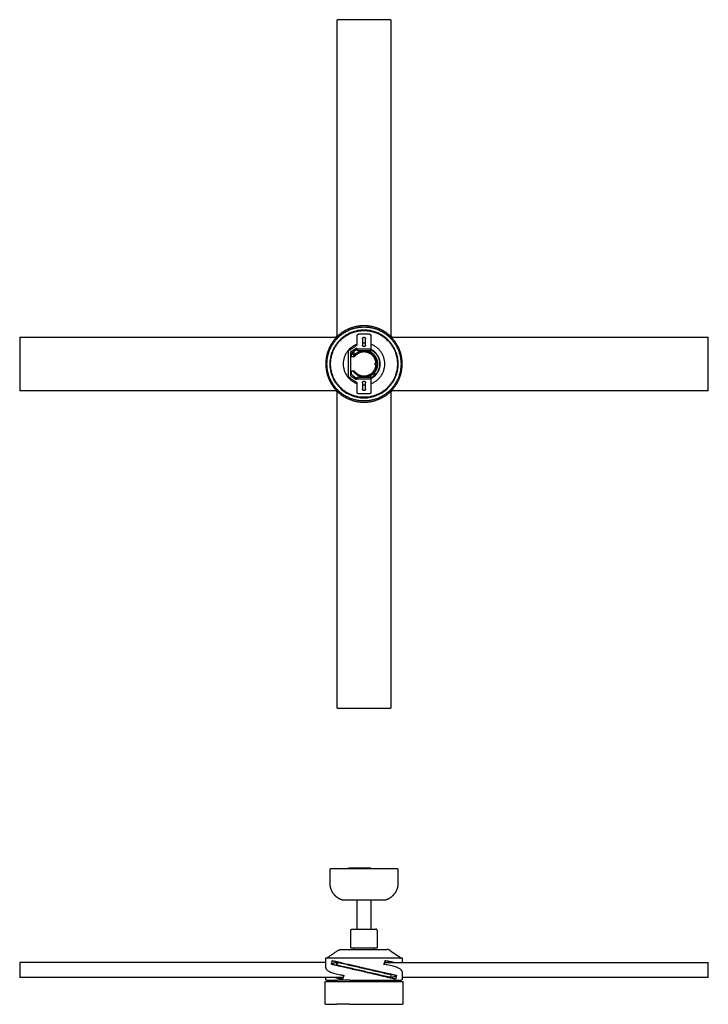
# Model space of a CAD drawing. Header units: millimetres. Extents: x -4133 to -1186, y -3794 to -1906.
# Tile 1 of 2: x -4133 to -2813, y -3794 to -1906. Entities that reach past the tile are written whole.
import ezdxf

# ---------------------------------------------------------------- set-up
doc = ezdxf.new("R2010")
doc.units = ezdxf.units.MM
doc.layers.add('Make2D$Visible$Curvas', color=7, linetype='Continuous')

msp = doc.modelspace()

# ---------------------------------------------------------------- linework, layer by layer
at = {"layer": 'Make2D$Visible$Curvas', "color": 7, "lineweight": -3, "true_color": 0xffffff}
for points, degree in [([(-3524.4, -2514.4), (-3524.4, -1906.4)], 1), ([(-3423.3, -1906.4), (-3523.7, -1906.4)], 1), ([(-3421.3, -1906.4), (-3422.1, -1906.4)], 1), ([(-3421.3, -1906.4), (-3421.3, -2514.4)], 1), ([(-3472.8, -2501.4), (-3481.4, -2501.3), (-3498.3, -2504.8), (-3512.8, -2514.4), (-3518.8, -2520.4)], 3), ([(-3482.8, -2508.9), (-3462.8, -2508.9)], 1), ([(-3426.9, -2520.4), (-3432.9, -2514.4), (-3447.3, -2504.8), (-3464.3, -2501.3), (-3472.8, -2501.4)], 3), ([(-3427.6, -2521.2), (-3433.5, -2515.2), (-3447.7, -2505.8), (-3464.4, -2502.3), (-3472.8, -2502.4)], 3), ([(-3431.7, -2505.8), (-3431.7, -2505.8)], 1), ([(-4132.8, -2514.9), (-3524.9, -2514.9)], 1), ([(-4132.8, -2514.9), (-4132.8, -2515.7)], 1), ([(-4132.8, -2516.9), (-4132.8, -2617.2)], 1), ([(-3512.4, -2514.9), (-3512.4, -2514.9)], 1), ([(-3485.8, -2529.9), (-3485.8, -2511.9)], 1), ([(-3475.8, -2518.3), (-3475.8, -2530.3)], 1), ([(-3469.8, -2530.3), (-3469.8, -2518.3)], 1), ([(-3459.8, -2511.9), (-3459.8, -2537.9)], 1), ([(-3420.9, -2514.8), (-2812.8, -2514.8)], 1), ([(-2812.8, -2615.9), (-2812.8, -2515.6)], 1), ([(-3502.8, -2589.4), (-3502.8, -2543.4)], 1), ([(-3501.6, -2540.9), (-3485.8, -2529.9)], 1), ([(-3488.8, -2536.9), (-3498.8, -2543.9)], 1), ([(-3498.8, -2543.9), (-3498.8, -2588.9)], 1), ([(-3496.8, -2552.9), (-3496.8, -2546.8)], 1), ([(-3485.8, -2536.9), (-3488.8, -2536.9)], 1), ([(-3486.1, -2538.4), (-3485.8, -2538.4)], 1), ([(-3485.8, -2537.9), (-3485.8, -2536.9)], 1), ([(-3485.8, -2537.9), (-3485.8, -2541)], 1), ([(-3459.8, -2537.9), (-3485.8, -2537.9)], 1), ([(-3459.8, -2541), (-3485.8, -2541)], 1), ([(-3459, -2539.8), (-3460.8, -2543.3)], 1), ([(-3459.8, -2541), (-3459.8, -2537.9)], 1), ([(-3459, -2539.8), (-3459.8, -2538.3)], 1), ([(-3459.8, -2538.4), (-3459.8, -2538.3)], 1), ([(-3459.8, -2538.4), (-3459.8, -2541)], 1), ([(-3459.8, -2538.4), (-3459, -2539.8)], 1), ([(-3459.8, -2538.9), (-3459.8, -2538.4)], 1), ([(-3414.9, -2536.9), (-3414.9, -2536.9), (-3414.9, -2536.9), (-3414.9, -2536.9)], 3), ([(-3407.6, -2533.2), (-3407.6, -2533.2), (-3407.6, -2533.2), (-3407.6, -2533.2)], 3), ([(-3493.9, -2552.9), (-3496.8, -2552.9)], 1), ([(-3451.3, -2567.9), (-3451.3, -2564.9)], 1), ([(-3447.9, -2564.9), (-3449.3, -2564.9)], 1), ([(-3446.8, -2566.4), (-3446.9, -2564.9)], 1), ([(-3446.9, -2567.9), (-3446.8, -2566.4)], 1), ([(-3496.8, -2586), (-3496.8, -2579.9)], 1), ([(-3496.8, -2579.9), (-3493.9, -2579.9)], 1), ([(-3449.3, -2567.9), (-3447.9, -2567.9)], 1), ([(-3538.1, -2599.6), (-3534.7, -2606.4), (-3530.2, -2612.6), (-3524.8, -2618)], 3), ([(-3530.8, -2595.9), (-3527.7, -2602), (-3523.6, -2607.6), (-3518.8, -2612.4)], 3), ([(-3485.8, -2602.9), (-3501.6, -2591.9)], 1), ([(-3498.8, -2588.9), (-3488.8, -2595.9)], 1), ([(-3488.8, -2595.9), (-3485.8, -2595.9)], 1), ([(-3485.8, -2594.4), (-3486.1, -2594.4)], 1), ([(-3485.8, -2591.9), (-3485.8, -2594.9)], 1), ([(-3485.8, -2591.9), (-3459.8, -2591.9)], 1), ([(-3485.8, -2595.9), (-3485.8, -2594.9)], 1), ([(-3485.8, -2594.9), (-3459.8, -2594.9)], 1), ([(-3485.8, -2620.9), (-3485.8, -2602.9)], 1), ([(-3475.8, -2602.5), (-3475.8, -2614.5)], 1), ([(-3469.8, -2614.5), (-3469.8, -2602.5)], 1), ([(-3460.8, -2589.5), (-3459, -2593)], 1), ([(-3459.8, -2594.4), (-3459.8, -2591.9)], 1), ([(-3459.8, -2594.9), (-3459.8, -2591.9)], 1), ([(-3459, -2593), (-3459.8, -2594.4)], 1), ([(-3459, -2593), (-3459.8, -2594.6)], 1), ([(-3459.8, -2593.9), (-3459.8, -2593.9)], 1), ([(-3459.8, -2594.4), (-3459.8, -2593.9)], 1), ([(-3459.8, -2594.9), (-3459.8, -2620.9)], 1), ([(-3459.5, -2593.9), (-3459.5, -2593.9)], 1), ([(-3524.8, -2618), (-4132.8, -2618)], 1), ([(-3524.4, -3226.4), (-3524.4, -2618.4)], 1), ([(-3518.8, -2612.4), (-3512.8, -2618.4), (-3498.3, -2628), (-3481.4, -2631.5), (-3472.8, -2631.4)], 3), ([(-3518.1, -2611.7), (-3512.2, -2617.6), (-3498, -2627), (-3481.2, -2630.5), (-3472.8, -2630.4)], 3), ([(-3433.2, -2618), (-3433.3, -2618)], 1), ([(-3421.2, -2618.4), (-3421.2, -3226.4)], 1), ([(-2812.8, -2618), (-3420.8, -2618)], 1), ([(-2812.8, -2617.9), (-2812.8, -2617.1)], 1), ([(-3514, -2627), (-3514, -2627)], 1), ([(-3511.4, -2628.7), (-3511.4, -2628.7)], 1), ([(-3462.8, -2623.9), (-3482.8, -2623.9)], 1), ([(-3434.6, -2628.9), (-3434.7, -2628.9)], 1), ([(-3432, -2627.2), (-3432, -2627.2)], 1), ([(-3524.4, -3226.4), (-3523.6, -3226.4)], 1), ([(-3522.4, -3226.4), (-3422, -3226.4)], 1), ([(-3537.8, -3562.4), (-3537.8, -3534.5)], 1), ([(-3502.8, -3533), (-3502.8, -3534.5)], 1), ([(-3485.8, -3533), (-3501.6, -3533)], 1), ([(-3485.8, -3533), (-3485.8, -3534.5)], 1), ([(-3462.8, -3533), (-3482.8, -3533)], 1), ([(-3459.8, -3533), (-3459.8, -3534.5)], 1), ([(-3407.8, -3534.5), (-3407.8, -3562.4)], 1), ([(-3486.1, -3649.9), (-3486.1, -3594.5)], 1), ([(-3459.6, -3594.5), (-3459.6, -3649.9)], 1), ([(-3497.8, -3685.8), (-3497.8, -3651.9)], 1), ([(-3447.9, -3651.9), (-3447.9, -3685.8)], 1), ([(-3543.6, -3704.7), (-3523, -3691)], 1), ([(-3491, -3689), (-3491, -3685.8)], 1), ([(-3454.7, -3685.8), (-3454.7, -3689)], 1), ([(-3422.6, -3691), (-3415.8, -3695.6), (-3408.9, -3700.2), (-3402.1, -3704.7)], 3), ([(-3546.1, -3713.8), (-4132.8, -3713.8)], 1), ([(-4132.8, -3713.8), (-4132.8, -3737)], 1), ([(-3546.1, -3724.2), (-3546.1, -3704.7)], 1), ([(-3524.9, -3713.8), (-3527.6, -3713.8)], 1), ([(-3524.9, -3719.9), (-3524.9, -3712.2)], 1), ([(-3524.4, -3718), (-3523.6, -3714.6)], 1), ([(-3522.4, -3713.8), (-3522.8, -3713.8)], 1), ([(-3522.4, -3713.8), (-3422, -3737)], 1), ([(-3433.3, -3713.8), (-2812.8, -3713.8)], 1), ([(-3420.7, -3713.1), (-3420.7, -3713.8)], 1), ([(-3399.6, -3704.7), (-3399.6, -3713.8)], 1), ([(-2812.8, -3718), (-2812.8, -3714.6)], 1), ([(-3423.3, -3742.3), (-3523.6, -3719.2)], 1), ([(-3472.8, -3732), (-3471.3, -3732), (-3469.7, -3732), (-3468.1, -3732)], 3), ([(-3466.6, -3733.4), (-3465, -3733.4), (-3463.5, -3733.4), (-3462, -3733.4)], 3), ([(-3443.6, -3732), (-3442.1, -3732), (-3440.7, -3732), (-3439.3, -3732)], 3), ([(-3428.1, -3734.6), (-3428.2, -3734.9), (-3428.3, -3735.2), (-3428.4, -3735.5)], 3), ([(-3399.6, -3732), (-3399.6, -3746.1)], 1), ([(-2812.8, -3742.3), (-2812.8, -3719.2)], 1), ([(-4132.8, -3738.2), (-4132.8, -3741.6)], 1), ([(-3512.8, -3742.4), (-4132.8, -3742.4)], 1), ([(-3547.5, -3793), (-3547.5, -3750.6)], 1), ([(-3546.1, -3746.1), (-3546.1, -3742.4)], 1), ([(-3544.6, -3747.6), (-3544.6, -3747.6), (-3540.8, -3747.6), (-3530.2, -3747.6), (-3523.6, -3747.6)], 3), ([(-3513.5, -3743), (-3513.5, -3743), (-3513.3, -3743), (-3513, -3743)], 3), ([(-3500.3, -3747.6), (-3491.6, -3747.6), (-3482.3, -3747.6), (-3472.8, -3747.6)], 3), ([(-3491, -3750.6), (-3491, -3747.6)], 1), ([(-3472.8, -3747.6), (-3463.4, -3747.6), (-3454, -3747.6), (-3445.4, -3747.6)], 3), ([(-3454.7, -3747.6), (-3454.7, -3750.6)], 1), ([(-3430.1, -3740.8), (-3430.2, -3741), (-3430.2, -3741.3), (-3430.3, -3741.6)], 3), ([(-3418.1, -3742.4), (-3427.8, -3742.4)], 1), ([(-3421.3, -3738.2), (-3422.1, -3741.6)], 1), ([(-3422.1, -3747.6), (-3415.5, -3747.6), (-3404.8, -3747.6), (-3401.1, -3747.6), (-3401.1, -3747.6)], 3), ([(-2812.8, -3742.4), (-3399.6, -3742.4)], 1), ([(-3398.2, -3750.6), (-3398.2, -3793)], 1), ([(-3546.4, -3794.1), (-3546.4, -3794.1), (-3542.6, -3794.1), (-3531.7, -3794.1), (-3524.9, -3794.1)], 3), ([(-3501, -3794.1), (-3492.1, -3794.1), (-3482.5, -3794.1), (-3472.8, -3794.1)], 3), ([(-3472.8, -3794.1), (-3463.2, -3794.1), (-3453.6, -3794.1), (-3444.7, -3794.1)], 3), ([(-3420.8, -3794.1), (-3414, -3794.1), (-3403.1, -3794.1), (-3399.2, -3794.1), (-3399.2, -3794.1)], 3)]:
    msp.add_open_spline(points, degree=degree, dxfattribs=at)
for points, weights in [([(-3523.7, -1906.4), (-3524.4, -1906.4), (-3524.4, -1906.4)], [1, 0.782608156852, 1]), ([(-3422.1, -1906.4), (-3422.3, -1906.4), (-3423.3, -1906.4)], [1, 0.707106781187, 1]), ([(-3421.3, -1906.4), (-3421.3, -1906.4), (-3421.3, -1906.4)], [1, 0.993571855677, 1]), ([(-3485.8, -2511.9), (-3485.8, -2508.9), (-3482.8, -2508.9)], [1, 0.707106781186, 1]), ([(-3473.7, -2501.4), (-3473.7, -2501.4), (-3473.8, -2501.4)], [0.858633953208, 0.858445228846, 0.858263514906]), ([(-3470.9, -2501.4), (-3470.9, -2501.4), (-3470.9, -2501.4)], [0.858821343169, 0.859219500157, 0.859647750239]), ([(-3462.8, -2508.9), (-3459.8, -2508.9), (-3459.8, -2511.9)], [1, 0.707106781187, 1]), ([(-4132.8, -2514.9), (-4132.8, -2514.9), (-4132.8, -2514.9)], [1, 0.993571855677, 1]), ([(-4132.8, -2515.7), (-4132.8, -2515.9), (-4132.8, -2516.9)], [1, 0.707106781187, 1]), ([(-3524.4, -2512.5), (-3525.7, -2513.6), (-3526.8, -2514.9)], [0.853657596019, 0.853444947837, 0.853666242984]), ([(-3472.8, -2526.5), (-3474.3, -2526.5), (-3475.8, -2526.6)], [1, 0.984635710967, 0.970883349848]), ([(-3469.8, -2526.6), (-3471.3, -2526.5), (-3472.8, -2526.5)], [0.970865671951, 0.984625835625, 1]), ([(-3429.4, -2518.1), (-3429.4, -2518.1), (-3429.4, -2518.1)], [0.880100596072, 0.879837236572, 0.879576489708]), ([(-3418.9, -2514.8), (-3420.1, -2513.6), (-3421.3, -2512.4)], [0.853657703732, 0.853444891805, 0.853666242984]), ([(-2812.8, -2515.6), (-2812.8, -2514.8), (-2812.8, -2514.8)], [1, 0.782608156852, 1]), ([(-3502.8, -2543.4), (-3502.8, -2541.8), (-3501.6, -2540.9)], [1, 0.886978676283, 1]), ([(-3496.8, -2546.8), (-3492.4, -2541.4), (-3486.1, -2538.4)], [1, 0.975513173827, 1]), ([(-3460.8, -2543.3), (-3447.7, -2550.2), (-3446.9, -2564.9)], [1, 0.869481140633, 1]), ([(-3451.3, -2564.9), (-3451.3, -2564.9), (-3449.3, -2564.9)], [1, 0.707106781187, 1]), ([(-3486.1, -2594.4), (-3492.4, -2591.4), (-3496.8, -2586)], [1, 0.975513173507, 1]), ([(-3455.4, -2585.7), (-3457.9, -2587.9), (-3460.8, -2589.5)], [1, 0.991822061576, 1]), ([(-3455.4, -2585.7), (-3455.2, -2584), (-3453.6, -2583.9)], [1, 0.765909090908, 1]), ([(-3446.9, -2567.9), (-3447.4, -2577.1), (-3453.6, -2583.9)], [1, 0.943094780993, 1]), ([(-3453.6, -2583.9), (-3453.5, -2583.9), (-3453.4, -2583.9)], [1, 0.999052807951, 1]), ([(-3451.3, -2567.9), (-3451.3, -2567.9), (-3449.3, -2567.9)], [1, 0.707106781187, 1]), ([(-3501.6, -2591.9), (-3502.8, -2591), (-3502.8, -2589.4)], [1, 0.886978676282, 1]), ([(-4132.8, -2617.2), (-4132.8, -2618), (-4132.8, -2618)], [1, 0.782608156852, 1]), ([(-3526.8, -2618), (-3525.6, -2619.2), (-3524.4, -2620.4)], [0.853657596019, 0.853444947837, 0.853666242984]), ([(-3482.8, -2623.9), (-3485.8, -2623.9), (-3485.8, -2620.9)], [1, 0.707106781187, 1]), ([(-3475.8, -2606.2), (-3474.3, -2606.3), (-3472.8, -2606.3)], [0.970893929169, 0.984641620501, 1]), ([(-3472.8, -2606.3), (-3471.3, -2606.3), (-3469.8, -2606.2)], [1, 0.984619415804, 0.970854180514]), ([(-3459.8, -2620.9), (-3459.8, -2623.9), (-3462.8, -2623.9)], [1, 0.707106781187, 1]), ([(-3421.2, -2620.3), (-3420, -2619.2), (-3418.9, -2618)], [0.853657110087, 0.853444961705, 0.853666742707]), ([(-2812.8, -2617.1), (-2812.8, -2616.9), (-2812.8, -2615.9)], [1, 0.707106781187, 1]), ([(-2812.8, -2618), (-2812.8, -2618), (-2812.8, -2617.9)], [1, 0.993571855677, 1]), ([(-3474.8, -2631.4), (-3474.8, -2631.4), (-3474.8, -2631.4)], [0.859037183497, 0.859372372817, 0.859728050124]), ([(-3471.9, -2631.4), (-3471.9, -2631.4), (-3471.9, -2631.4)], [0.858633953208, 0.858442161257, 0.858257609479]), ([(-3524.4, -3226.4), (-3524.4, -3226.4), (-3524.4, -3226.4)], [1, 0.993571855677, 1]), ([(-3523.6, -3226.4), (-3523.3, -3226.4), (-3522.4, -3226.4)], [1, 0.707106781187, 1]), ([(-3422, -3226.4), (-3421.2, -3226.4), (-3421.2, -3226.4)], [1, 0.782608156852, 1]), ([(-3472.8, -3534.5), (-3537.8, -3534.5), (-3537.8, -3534.5)], [1, 0.707106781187, 1]), ([(-3501.6, -3533), (-3502.8, -3533), (-3502.8, -3533)], [1, 0.886978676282, 1]), ([(-3482.8, -3533), (-3485.8, -3533), (-3485.8, -3533)], [1, 0.707106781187, 1]), ([(-3407.8, -3534.5), (-3407.8, -3534.5), (-3472.8, -3534.5)], [1, 0.707106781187, 1]), ([(-3459.8, -3533), (-3459.8, -3533), (-3462.8, -3533)], [1, 0.707106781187, 1]), ([(-3472.8, -3594.5), (-3512.8, -3594.5), (-3512.8, -3594.5)], [1, 0.707106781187, 1]), ([(-3432.8, -3594.5), (-3432.8, -3594.5), (-3472.8, -3594.5)], [1, 0.707106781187, 1]), ([(-3523, -3691), (-3520.1, -3689.1), (-3516.7, -3689)], [0.861880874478, 0.887082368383, 0.988551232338]), ([(-3516.7, -3689), (-3516.7, -3689), (-3472.8, -3689)], [1, 0.707106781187, 1]), ([(-3497.8, -3685.8), (-3497.8, -3685.8), (-3472.8, -3685.8)], [1, 0.707106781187, 1]), ([(-3472.8, -3685.8), (-3447.9, -3685.8), (-3447.9, -3685.8)], [1, 0.707106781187, 1]), ([(-3472.8, -3689), (-3429, -3689), (-3429, -3689)], [1, 0.707106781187, 1]), ([(-3422.6, -3691), (-3425.5, -3689.1), (-3429, -3689)], [0.861880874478, 0.887082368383, 0.988551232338]), ([(-3546.1, -3704.7), (-3546.1, -3704.7), (-3472.8, -3704.7)], [1, 0.707106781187, 1]), ([(-3535.3, -3717.5), (-3534.5, -3714), (-3533.6, -3710.2)], [0.865639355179, 0.863438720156, 0.861638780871]), ([(-3472.8, -3732), (-3513.9, -3722.5), (-3535.3, -3717.5)], [1, 0.811482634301, 0.865639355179]), ([(-3535.1, -3716.4), (-3530.9, -3714.6), (-3524.9, -3713.1)], [0.871069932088, 0.855946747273, 0.853880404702]), ([(-3533.6, -3710.2), (-3511.9, -3715.2), (-3472.8, -3724.2)], [0.861638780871, 0.819142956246, 1]), ([(-3523.6, -3719.2), (-3524.6, -3718.9), (-3524.4, -3718)], [1, 0.707106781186, 1]), ([(-3523.6, -3714.6), (-3523.3, -3713.6), (-3522.4, -3713.8)], [1, 0.707106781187, 1]), ([(-3511.5, -3716.3), (-3511.5, -3716.3), (-3511.5, -3716.3)], [0.864907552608, 0.864888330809, 0.864869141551]), ([(-3506.4, -3717.5), (-3506.4, -3717.5), (-3506.4, -3717.5)], [0.872042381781, 0.872057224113, 0.872072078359]), ([(-3472.8, -3704.7), (-3399.6, -3704.7), (-3399.6, -3704.7)], [1, 0.707106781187, 1]), ([(-3434.6, -3717.5), (-3433.3, -3714), (-3432, -3710.2)], [0.865639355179, 0.863438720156, 0.861638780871]), ([(-3399.6, -3732), (-3399.6, -3722.5), (-3434.6, -3717.5)], [1, 0.811482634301, 0.865639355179]), ([(-3418.2, -3713.8), (-3424.3, -3712.1), (-3432.2, -3710.8)], [0.855422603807, 0.850035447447, 0.860174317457]), ([(-3432, -3710.2), (-3422.4, -3711.7), (-3415.3, -3713.8)], [0.861638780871, 0.848593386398, 0.856596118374]), ([(-3422.7, -3712.6), (-3422.7, -3712.6), (-3422.7, -3712.6)], [0.853553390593, 0.853553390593, 0.853553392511]), ([(-2812.8, -3714.6), (-2812.8, -3713.8), (-2812.8, -3713.8)], [1, 0.782608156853, 1]), ([(-2812.8, -3719.2), (-2812.8, -3718.9), (-2812.8, -3718)], [1, 0.707106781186, 1]), ([(-4132.8, -3737), (-4132.8, -3737.2), (-4132.8, -3738.2)], [1, 0.707106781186, 1]), ([(-3546.1, -3724.2), (-3546.1, -3733.6), (-3511.4, -3738.6)], [1, 0.812581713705, 0.865016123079]), ([(-3524.6, -3736.2), (-3524.6, -3736.2), (-3524.6, -3736.2)], [0.8537861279, 0.853785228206, 0.853784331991]), ([(-3494.4, -3727), (-3492.1, -3727), (-3489.8, -3727)], [0.906098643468, 0.911594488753, 0.919077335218]), ([(-3472.8, -3724.2), (-3432.1, -3733.6), (-3410.6, -3738.6)], [1, 0.812581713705, 0.865016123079]), ([(-3412.3, -3745.9), (-3434.1, -3740.9), (-3472.8, -3732)], [0.861164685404, 0.820167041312, 1]), ([(-3470.5, -3731.4), (-3470.5, -3731.4), (-3470.5, -3731.4)], [0.986908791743, 0.986935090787, 0.986961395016]), ([(-3465.3, -3727), (-3463.1, -3727), (-3460.9, -3727)], [0.964035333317, 0.955181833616, 0.948053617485]), ([(-3456.1, -3728.1), (-3456.1, -3728.1), (-3456.1, -3728.1)], [0.920823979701, 0.920835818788, 0.920847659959]), ([(-3434.3, -3734.1), (-3433.2, -3733.9), (-3432.1, -3733.6)], [0.95908412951, 0.954611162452, 0.950971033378]), ([(-3422.3, -3735.9), (-3423, -3736.2), (-3423.8, -3736.6)], [0.935800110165, 0.934993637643, 0.935067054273]), ([(-3422, -3737), (-3421, -3737.2), (-3421.3, -3738.2)], [1, 0.707106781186, 1]), ([(-3421, -3736.2), (-3421, -3736.2), (-3421, -3736.2)], [0.853553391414, 0.853553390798, 0.853553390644]), ([(-4132.8, -3741.6), (-4132.8, -3742.4), (-4132.8, -3742.4)], [1, 0.782608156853, 1]), ([(-3547.5, -3750.6), (-3547.5, -3750.6), (-3472.8, -3750.6)], [1, 0.707106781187, 1]), ([(-3544.6, -3747.6), (-3546.1, -3747.6), (-3546.1, -3746.1)], [1, 0.707106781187, 1]), ([(-3514, -3745.9), (-3523.5, -3744.4), (-3530.6, -3742.4)], [0.861164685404, 0.848619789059, 0.856751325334]), ([(-3527.6, -3742.4), (-3521.6, -3744.1), (-3513.8, -3745.3)], [0.855549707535, 0.850042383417, 0.859728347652]), ([(-3500.3, -3747.6), (-3513.5, -3747.6), (-3523.6, -3747.6)], [0.887325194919, 0.853553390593, 0.853553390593]), ([(-3517.9, -3742.4), (-3520.6, -3743), (-3523, -3743.5)], [0.855551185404, 0.853556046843, 0.853553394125]), ([(-3513.5, -3743), (-3514.3, -3743), (-3514.9, -3742.4)], [1, 0.847508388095, 0.853802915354]), ([(-3511.4, -3738.6), (-3512.7, -3742.1), (-3514, -3745.9)], [0.865016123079, 0.86289395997, 0.861164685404]), ([(-3472.8, -3750.6), (-3398.2, -3750.6), (-3398.2, -3750.6)], [1, 0.707106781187, 1]), ([(-3445.4, -3747.6), (-3432.2, -3747.6), (-3422.1, -3747.6)], [0.887325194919, 0.853553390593, 0.853553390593]), ([(-3438.8, -3738.8), (-3438.8, -3738.7), (-3438.8, -3738.6)], [0.871062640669, 0.871125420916, 0.871188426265]), ([(-3431.2, -3741.6), (-3430.3, -3741.6), (-3430.3, -3741.6)], [0.930714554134, 0.959854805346, 1]), ([(-3422.1, -3741.6), (-3422.3, -3742.6), (-3423.3, -3742.3)], [1, 0.707106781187, 1]), ([(-3410.9, -3739.9), (-3415.7, -3741.9), (-3422.7, -3743.5)], [0.870102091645, 0.853553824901, 0.853553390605]), ([(-3410.6, -3738.6), (-3411.4, -3742.1), (-3412.3, -3745.9)], [0.865016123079, 0.86289395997, 0.861164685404]), ([(-3399.6, -3746.1), (-3399.6, -3747.6), (-3401.1, -3747.6)], [1, 0.707106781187, 1]), ([(-2812.8, -3742.4), (-2812.8, -3742.4), (-2812.8, -3742.3)], [1, 0.993571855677, 1]), ([(-3546.4, -3794.1), (-3547.5, -3794.1), (-3547.5, -3793)], [1, 0.707106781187, 1]), ([(-3501, -3794.1), (-3514.5, -3794.1), (-3524.9, -3794.1)], [0.887325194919, 0.853553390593, 0.853553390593]), ([(-3444.7, -3794.1), (-3431.1, -3794.1), (-3420.8, -3794.1)], [0.887325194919, 0.853553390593, 0.853553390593]), ([(-3398.2, -3793), (-3398.2, -3794.1), (-3399.2, -3794.1)], [1, 0.707106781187, 1])]:
    msp.add_rational_spline(points, weights, degree=2, dxfattribs=at)
for points, weights, knots in [([(-3472.8, -2493.2), (-3546.1, -2493.2), (-3546.1, -2566.4), (-3546.1, -2639.7), (-3472.8, -2639.7)], [1, 0.707106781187, 1, 0.707106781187, 1], [-230.097961, -230.097961, -230.097961, -115.048981, -115.048981, 0, 0, 0]), ([(-3472.8, -2637.4), (-3543.8, -2637.4), (-3543.8, -2566.4), (-3543.8, -2495.5), (-3472.8, -2495.5)], [1, 0.707106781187, 1, 0.707106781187, 1], [-222.872298, -222.872298, -222.872298, -111.436149, -111.436149, 0, 0, 0]), ([(-3472.8, -2631.4), (-3537.8, -2631.4), (-3537.8, -2566.4), (-3537.8, -2501.4), (-3472.8, -2501.4)], [1, 0.707106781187, 1, 0.707106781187, 1], [0, 0, 0, 102.101761, 102.101761, 204.203522, 204.203522, 204.203522]), ([(-3472.8, -2630.4), (-3536.8, -2630.4), (-3536.8, -2566.4), (-3536.8, -2502.4), (-3472.8, -2502.4)], [1, 0.707106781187, 1, 0.707106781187, 1], [-201.06193, -201.06193, -201.06193, -100.530965, -100.530965, 0, 0, 0]), ([(-3472.8, -2639.7), (-3399.6, -2639.7), (-3399.6, -2566.4), (-3399.6, -2493.2), (-3472.8, -2493.2)], [1, 0.707106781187, 1, 0.707106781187, 1], [-230.097961, -230.097961, -230.097961, -115.048981, -115.048981, 0, 0, 0]), ([(-3472.8, -2495.5), (-3401.9, -2495.5), (-3401.9, -2566.4), (-3401.9, -2637.4), (-3472.8, -2637.4)], [1, 0.707106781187, 1, 0.707106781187, 1], [-222.872298, -222.872298, -222.872298, -111.436149, -111.436149, 0, 0, 0]), ([(-3472.8, -2501.4), (-3407.8, -2501.4), (-3407.8, -2566.4), (-3407.8, -2631.4), (-3472.8, -2631.4)], [1, 0.707106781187, 1, 0.707106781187, 1], [0, 0, 0, 102.101761, 102.101761, 204.203522, 204.203522, 204.203522]), ([(-3472.8, -2502.4), (-3408.8, -2502.4), (-3408.8, -2566.4), (-3408.8, -2630.4), (-3472.8, -2630.4)], [1, 0.707106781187, 1, 0.707106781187, 1], [-201.06193, -201.06193, -201.06193, -100.530965, -100.530965, 0, 0, 0]), ([(-3485.8, -2528.7), (-3512.7, -2538), (-3512.7, -2566.4), (-3512.7, -2594.8), (-3485.8, -2604.1)], [0.898967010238, 0.772001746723, 1, 0.77200442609, 0.898964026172], [-111.391585, -111.391585, -111.391585, -62.634621, -62.634621, -13.87823, -13.87823, -13.87823]), ([(-3475.8, -2518.3), (-3475.8, -2515.3), (-3472.8, -2515.3), (-3469.8, -2515.3), (-3469.8, -2518.3)], [1, 0.707106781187, 1, 0.707106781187, 1], [-9.424778, -9.424778, -9.424778, -4.712389, -4.712389, 0, 0, 0]), ([(-3459.8, -2604.1), (-3433, -2594.8), (-3433, -2566.4), (-3433, -2538), (-3459.8, -2528.7)], [0.898926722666, 0.772037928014, 1, 0.772022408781, 0.898944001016], [-111.383848, -111.383848, -111.383848, -62.634621, -62.634621, -13.882075, -13.882075, -13.882075]), ([(-3492.3, -2549), (-3494.3, -2549), (-3494.3, -2547), (-3494.3, -2545), (-3492.3, -2545)], [1, 0.707106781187, 1, 0.707106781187, 1], [-6.283185, -6.283185, -6.283185, -3.141593, -3.141593, 0, 0, 0]), ([(-3493.9, -2552.9), (-3484.1, -2537.6), (-3466.5, -2542.2), (-3449, -2546.8), (-3447.9, -2564.9)], [1, 0.809333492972, 1, 0.809333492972, 1], [55.680446, 55.680446, 55.680446, 74.513843, 74.513843, 93.347239, 93.347239, 93.347239]), ([(-3492.3, -2545), (-3490.3, -2545), (-3490.3, -2547), (-3490.3, -2549), (-3492.3, -2549)], [1, 0.707106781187, 1, 0.707106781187, 1], [-6.283185, -6.283185, -6.283185, -3.141593, -3.141593, 0, 0, 0]), ([(-3449.9, -2564.9), (-3450.9, -2548.8), (-3466.5, -2544.3), (-3482, -2539.8), (-3491.5, -2552.9)], [1, 0.81835205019, 1, 0.81835205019, 1], [-56.327791, -56.327791, -56.327791, -28.163896, -28.163896, 0, 0, 0]), ([(-3469.8, -2530.3), (-3469.8, -2533.3), (-3472.8, -2533.3), (-3475.8, -2533.3), (-3475.8, -2530.3)], [1, 0.707106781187, 1, 0.707106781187, 1], [-9.424778, -9.424778, -9.424778, -4.712389, -4.712389, 0, 0, 0]), ([(-3459.8, -2594.6), (-3441.8, -2586.2), (-3441.8, -2566.4), (-3441.8, -2546.6), (-3459.8, -2538.3)], [1, 0.842423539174, 1, 0.842423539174, 1], [-70.559831, -70.559831, -70.559831, -35.279916, -35.279916, 0, 0, 0]), ([(-3459, -2539.8), (-3442.8, -2548.2), (-3442.8, -2566.4), (-3442.8, -2584.6), (-3459, -2593)], [1, 0.854911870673, 1, 0.854911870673, 1], [-65.449847, -65.449847, -65.449847, -32.724923, -32.724923, 0, 0, 0]), ([(-3447.9, -2567.9), (-3449, -2586), (-3466.5, -2590.6), (-3484.1, -2595.2), (-3493.9, -2579.9)], [1, 0.809333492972, 1, 0.809333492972, 1], [0.900541, 0.900541, 0.900541, 19.733937, 19.733937, 38.567333, 38.567333, 38.567333]), ([(-3491.5, -2579.9), (-3482, -2593), (-3466.5, -2588.5), (-3450.9, -2584), (-3449.9, -2567.9)], [1, 0.81835205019, 1, 0.81835205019, 1], [-56.327791, -56.327791, -56.327791, -28.163896, -28.163896, 0, 0, 0]), ([(-3451.4, -2585.9), (-3451.4, -2585.9), (-3451.4, -2585.9), (-3451.4, -2585.9), (-3451.4, -2585.8)], [0.998143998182, 0.999069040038, 1, 0.999229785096, 0.998463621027], [-3.15157819, -3.15157819, -3.15157819, -3.14159265, -3.14159265, -3.13333128, -3.13333128, -3.13333128]), ([(-3475.8, -2602.5), (-3475.8, -2599.5), (-3472.8, -2599.5), (-3469.8, -2599.5), (-3469.8, -2602.5)], [1, 0.707106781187, 1, 0.707106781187, 1], [-9.424778, -9.424778, -9.424778, -4.712389, -4.712389, 0, 0, 0]), ([(-3469.8, -2614.5), (-3469.8, -2617.5), (-3472.8, -2617.5), (-3475.8, -2617.5), (-3475.8, -2614.5)], [1, 0.707106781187, 1, 0.707106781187, 1], [-9.424778, -9.424778, -9.424778, -4.712389, -4.712389, 0, 0, 0]), ([(-3512.8, -3594.5), (-3523.9, -3591.7), (-3530.9, -3582.7), (-3537.8, -3573.7), (-3537.8, -3562.4)], [1, 0.894552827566, 0.894552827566, 0.894552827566, 1], [0, 0, 0, 22.748542, 22.748542, 45.497083, 45.497083, 45.497083]), ([(-3407.8, -3562.4), (-3407.8, -3573.7), (-3414.8, -3582.7), (-3421.8, -3591.7), (-3432.8, -3594.5)], [1, 0.894552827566, 0.894552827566, 0.894552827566, 1], [0, 0, 0, 22.748542, 22.748542, 45.497083, 45.497083, 45.497083]), ([(-3497.8, -3651.9), (-3497.8, -3651.1), (-3497.2, -3650.5), (-3496.6, -3649.9), (-3495.8, -3649.9)], [1, 0.853553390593, 0.853553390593, 0.853553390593, 1], [0, 0, 0, 1.7002, 1.7002, 3.400401, 3.400401, 3.400401]), ([(-3495.8, -3649.9), (-3495.8, -3649.9), (-3489, -3649.9), (-3482.3, -3649.9), (-3472.8, -3649.9)], [1, 0.853553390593, 0.853553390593, 0.853553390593, 1], [0, 0, 0, 18.991269, 18.991269, 37.982539, 37.982539, 37.982539]), ([(-3472.8, -3649.9), (-3463.3, -3649.9), (-3456.6, -3649.9), (-3449.9, -3649.9), (-3449.9, -3649.9)], [1, 0.853553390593, 0.853553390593, 0.853553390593, 1], [0, 0, 0, 18.991269, 18.991269, 37.982539, 37.982539, 37.982539]), ([(-3447.9, -3651.9), (-3447.9, -3651.1), (-3448.5, -3650.5), (-3449.1, -3649.9), (-3449.9, -3649.9)], [1, 0.853553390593, 0.853553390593, 0.853553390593, 1], [0, 0, 0, 1.7002, 1.7002, 3.400401, 3.400401, 3.400401])]:
    msp.add_rational_spline(points, weights, degree=2, knots=knots, dxfattribs=at)
for points, knots in [([(-3472.8, -2493.2), (-3482.5, -2493.1), (-3501.5, -2497), (-3517.7, -2507.7), (-3524.4, -2514.4)], [225.385572, 225.385572, 225.385572, 225.385572, 253.558769, 281.46481, 281.46481, 281.46481, 281.46481]), ([(-3421.3, -2514.4), (-3428, -2507.7), (-3444.2, -2497), (-3463.2, -2493.1), (-3472.8, -2493.2)], [169.371804, 169.371804, 169.371804, 169.371804, 197.212376, 225.385572, 225.385572, 225.385572, 225.385572]), ([(-3491.5, -2552.9), (-3491.5, -2552.9), (-3491.5, -2552.9), (-3491.8, -2552.9), (-3492, -2552.9), (-3492.4, -2552.9), (-3492.6, -2552.9), (-3492.9, -2552.9), (-3493, -2552.9), (-3493.3, -2552.9), (-3493.4, -2552.9), (-3493.6, -2552.9), (-3493.6, -2552.9), (-3493.8, -2552.9), (-3493.8, -2552.9), (-3493.9, -2552.9), (-3493.9, -2552.9), (-3493.9, -2552.9)], [0, 0, 0, 0, 0.174847, 0.174847, 1.140954, 1.140954, 2.107062, 2.107062, 3.073169, 3.073169, 3.961686, 3.961686, 4.850202, 4.850202, 5.738718, 5.738718, 6.627234, 6.627234, 6.627234, 6.627234]), ([(-3446.9, -2565.3), (-3446.9, -2565.2), (-3446.9, -2565.1), (-3446.9, -2565), (-3446.9, -2564.5), (-3446.9, -2564.1), (-3447, -2563.6), (-3447, -2563.1), (-3447.1, -2562.7), (-3447.2, -2562.2), (-3447.2, -2561.8), (-3447.3, -2561.3), (-3447.4, -2560.9), (-3447.5, -2560.4), (-3447.6, -2560), (-3447.8, -2559.6), (-3447.9, -2559.1), (-3448, -2558.7), (-3448.2, -2558.3), (-3448.3, -2557.8), (-3448.4, -2557.4), (-3448.6, -2557), (-3448.8, -2556.5), (-3449, -2556.1), (-3449.1, -2555.7), (-3449.3, -2555.3), (-3449.5, -2555), (-3449.7, -2554.6)], [20.251061, 20.251061, 20.251061, 20.251061, 20.583244, 20.583244, 20.583244, 21.957952, 21.957952, 21.957952, 23.327302, 23.327302, 23.327302, 24.696761, 24.696761, 24.696761, 26.065969, 26.065969, 26.065969, 27.434563, 27.434563, 27.434563, 28.802181, 28.802181, 28.802181, 30.168461, 30.168461, 30.168461, 31.377358, 31.377358, 31.377358, 31.377358]), ([(-3446.9, -2564.9), (-3446.9, -2565.2), (-3446.8, -2565.4), (-3446.8, -2565.7), (-3446.8, -2565.9), (-3446.8, -2566.2), (-3446.8, -2566.4)], [0, 0, 0, 0, 0.7284, 0.7284, 0.7284, 1.479415, 1.479415, 1.479415, 1.479415]), ([(-3446.8, -2566.4), (-3446.8, -2566.7), (-3446.8, -2566.9), (-3446.8, -2567.2), (-3446.8, -2567.4), (-3446.9, -2567.6), (-3446.9, -2567.9)], [0, 0, 0, 0, 0.751015, 0.751015, 0.751015, 1.479415, 1.479415, 1.479415, 1.479415]), ([(-3493.9, -2579.9), (-3493.9, -2579.9), (-3493.9, -2579.9), (-3493.8, -2579.9), (-3493.8, -2579.9), (-3493.6, -2579.9), (-3493.6, -2579.9), (-3493.4, -2579.9), (-3493.3, -2579.9), (-3493, -2579.9), (-3492.9, -2579.9), (-3492.6, -2579.9), (-3492.4, -2579.9), (-3492, -2579.9), (-3491.8, -2579.9), (-3491.5, -2579.9), (-3491.5, -2579.9), (-3491.5, -2579.9)], [0, 0, 0, 0, 0.888516, 0.888516, 1.777032, 1.777032, 2.665549, 2.665549, 3.554065, 3.554065, 4.520172, 4.520172, 5.48628, 5.48628, 6.452388, 6.452388, 6.627234, 6.627234, 6.627234, 6.627234]), ([(-3453.4, -2587.9), (-3453.5, -2587.9), (-3453.5, -2587.9), (-3453.6, -2587.8), (-3453.6, -2587.8), (-3453.7, -2587.8), (-3453.7, -2587.8), (-3453.8, -2587.8), (-3453.9, -2587.8), (-3453.9, -2587.8), (-3454, -2587.8), (-3454, -2587.8), (-3454.1, -2587.7), (-3454.1, -2587.7), (-3454.2, -2587.7), (-3454.2, -2587.7), (-3454.3, -2587.6), (-3454.3, -2587.6), (-3454.4, -2587.6), (-3454.4, -2587.6), (-3454.5, -2587.5), (-3454.5, -2587.5), (-3454.6, -2587.5), (-3454.6, -2587.4), (-3454.7, -2587.4), (-3454.7, -2587.4), (-3454.8, -2587.3), (-3454.8, -2587.3), (-3454.8, -2587.3), (-3454.8, -2587.2), (-3454.8, -2587.2), (-3454.8, -2587.2), (-3454.9, -2587.2), (-3454.9, -2587.2), (-3454.9, -2587.2), (-3454.9, -2587.2), (-3454.9, -2587.2), (-3454.9, -2587.1), (-3455, -2587.1), (-3455, -2587.1), (-3455, -2587), (-3455.1, -2587), (-3455.1, -2586.9), (-3455.1, -2586.9), (-3455.1, -2586.8), (-3455.2, -2586.8), (-3455.2, -2586.7), (-3455.2, -2586.7), (-3455.2, -2586.6), (-3455.3, -2586.6), (-3455.3, -2586.5), (-3455.3, -2586.4), (-3455.3, -2586.4), (-3455.3, -2586.3), (-3455.3, -2586.3), (-3455.4, -2586.2), (-3455.4, -2586.2), (-3455.4, -2586.1), (-3455.4, -2586.1), (-3455.4, -2586), (-3455.4, -2585.9), (-3455.4, -2585.9), (-3455.4, -2585.8), (-3455.4, -2585.8), (-3455.4, -2585.7), (-3455.4, -2585.7), (-3455.4, -2585.7)], [-3.316697, -3.316697, -3.316697, -3.316697, -3.142156, -3.142156, -3.142156, -2.968659, -2.968659, -2.968659, -2.795978, -2.795978, -2.795978, -2.623833, -2.623833, -2.623833, -2.449052, -2.449052, -2.449052, -2.274345, -2.274345, -2.274345, -2.099299, -2.099299, -2.099299, -1.923522, -1.923522, -1.923522, -1.746724, -1.746724, -1.746724, -1.69483, -1.69483, -1.69483, -1.662519, -1.662519, -1.662519, -1.640649, -1.640649, -1.640649, -1.456903, -1.456903, -1.456903, -1.28398, -1.28398, -1.28398, -1.112052, -1.112052, -1.112052, -0.940638, -0.940638, -0.940638, -0.769264, -0.769264, -0.769264, -0.5975, -0.5975, -0.5975, -0.427395, -0.427395, -0.427395, -0.255542, -0.255542, -0.255542, -0.083745, -0.083745, -0.083745, 0, 0, 0, 0]), ([(-3453.6, -2583.9), (-3453.3, -2583.6), (-3453, -2583.2), (-3452.8, -2582.9), (-3452.5, -2582.6), (-3452.2, -2582.2), (-3451.9, -2581.9), (-3451.6, -2581.5), (-3451.4, -2581.1), (-3451.1, -2580.7), (-3450.9, -2580.3), (-3450.6, -2579.9), (-3450.4, -2579.5), (-3450.1, -2579.1), (-3449.9, -2578.7), (-3449.7, -2578.2), (-3449.5, -2577.8), (-3449.3, -2577.4), (-3449.1, -2576.9), (-3448.9, -2576.5), (-3448.7, -2576), (-3448.5, -2575.6), (-3448.3, -2575.1), (-3448.2, -2574.6), (-3448, -2574.2), (-3447.9, -2573.7), (-3447.7, -2573.2), (-3447.6, -2572.7), (-3447.5, -2572.2), (-3447.4, -2571.8), (-3447.3, -2571.3), (-3447.2, -2570.8), (-3447.1, -2570.3), (-3447.1, -2569.8), (-3447.1, -2569.7), (-3447, -2569.7), (-3447, -2569.6), (-3447, -2569.5), (-3447, -2569.4), (-3447, -2569.3), (-3447, -2569.2), (-3447, -2569), (-3446.9, -2568.8), (-3446.9, -2568.4), (-3446.9, -2568.1), (-3446.9, -2567.7), (-3446.9, -2567.6), (-3446.9, -2567.6), (-3446.9, -2567.5)], [0, 0, 0, 0, 1.225955, 1.225955, 1.225955, 2.601747, 2.601747, 2.601747, 4.002921, 4.002921, 4.002921, 5.416539, 5.416539, 5.416539, 6.86019, 6.86019, 6.86019, 8.319227, 8.319227, 8.319227, 9.791584, 9.791584, 9.791584, 11.273695, 11.273695, 11.273695, 12.759195, 12.759195, 12.759195, 14.238645, 14.238645, 14.238645, 15.706838, 15.706838, 15.706838, 15.957133, 15.957133, 15.957133, 16.212902, 16.212902, 16.212902, 16.734134, 16.734134, 16.734134, 17.847471, 17.847471, 17.847471, 18.023601, 18.023601, 18.023601, 18.023601]), ([(-3453.4, -2583.9), (-3453.3, -2583.9), (-3453.3, -2583.9), (-3453.2, -2583.9), (-3453.1, -2583.9), (-3453.1, -2583.9), (-3453, -2583.9), (-3452.9, -2583.9), (-3452.9, -2583.9), (-3452.8, -2583.9), (-3452.8, -2584), (-3452.7, -2584), (-3452.6, -2584), (-3452.6, -2584), (-3452.5, -2584.1), (-3452.5, -2584.1), (-3452.4, -2584.1), (-3452.3, -2584.1), (-3452.3, -2584.2), (-3452.2, -2584.2), (-3452.2, -2584.3), (-3452.1, -2584.3), (-3452.1, -2584.3), (-3452.1, -2584.4), (-3452, -2584.4), (-3452, -2584.5), (-3451.9, -2584.5), (-3451.9, -2584.5), (-3451.8, -2584.6), (-3451.8, -2584.6), (-3451.8, -2584.7), (-3451.7, -2584.7), (-3451.7, -2584.8), (-3451.7, -2584.8), (-3451.7, -2584.9), (-3451.6, -2584.9), (-3451.6, -2585), (-3451.6, -2585), (-3451.6, -2585.1), (-3451.5, -2585.1), (-3451.5, -2585.2), (-3451.5, -2585.2), (-3451.5, -2585.3), (-3451.5, -2585.3), (-3451.5, -2585.4), (-3451.4, -2585.4), (-3451.4, -2585.5), (-3451.4, -2585.5), (-3451.4, -2585.6), (-3451.4, -2585.6), (-3451.4, -2585.7), (-3451.4, -2585.7), (-3451.4, -2585.8), (-3451.4, -2585.8), (-3451.4, -2585.8)], [-6.284748, -6.284748, -6.284748, -6.284748, -6.086825, -6.086825, -6.086825, -5.890672, -5.890672, -5.890672, -5.696461, -5.696461, -5.696461, -5.50437, -5.50437, -5.50437, -5.314586, -5.314586, -5.314586, -5.127308, -5.127308, -5.127308, -4.940438, -4.940438, -4.940438, -4.757781, -4.757781, -4.757781, -4.578299, -4.578299, -4.578299, -4.402244, -4.402244, -4.402244, -4.229885, -4.229885, -4.229885, -4.061518, -4.061518, -4.061518, -3.897468, -3.897468, -3.897468, -3.738104, -3.738104, -3.738104, -3.583856, -3.583856, -3.583856, -3.435245, -3.435245, -3.435245, -3.292925, -3.292925, -3.292925, -3.151725, -3.151725, -3.151725, -3.151725]), ([(-3451.4, -2585.9), (-3451.4, -2585.9), (-3451.4, -2585.9), (-3451.4, -2586), (-3451.4, -2586), (-3451.4, -2586.1), (-3451.4, -2586.1), (-3451.4, -2586.1), (-3451.4, -2586.2), (-3451.4, -2586.2), (-3451.4, -2586.3), (-3451.4, -2586.3), (-3451.4, -2586.3), (-3451.5, -2586.4), (-3451.5, -2586.4), (-3451.5, -2586.4), (-3451.5, -2586.5), (-3451.5, -2586.5), (-3451.5, -2586.6), (-3451.5, -2586.6), (-3451.5, -2586.6), (-3451.6, -2586.7), (-3451.6, -2586.7), (-3451.6, -2586.7), (-3451.6, -2586.8), (-3451.6, -2586.8), (-3451.7, -2586.9), (-3451.7, -2586.9), (-3451.7, -2586.9), (-3451.7, -2587), (-3451.8, -2587), (-3451.8, -2587), (-3451.8, -2587.1), (-3451.8, -2587.1), (-3451.9, -2587.1), (-3451.9, -2587.2), (-3451.9, -2587.2), (-3452, -2587.3), (-3452, -2587.3), (-3452, -2587.3), (-3452, -2587.3), (-3452.1, -2587.4), (-3452.1, -2587.4), (-3452.1, -2587.4), (-3452.1, -2587.4), (-3452.1, -2587.4), (-3452.2, -2587.4), (-3452.2, -2587.5), (-3452.2, -2587.5), (-3452.3, -2587.5), (-3452.3, -2587.5), (-3452.4, -2587.6), (-3452.4, -2587.6), (-3452.4, -2587.6), (-3452.5, -2587.6), (-3452.5, -2587.7), (-3452.6, -2587.7), (-3452.6, -2587.7), (-3452.7, -2587.7), (-3452.7, -2587.7), (-3452.7, -2587.7), (-3452.8, -2587.8), (-3452.8, -2587.8), (-3452.9, -2587.8), (-3452.9, -2587.8), (-3453, -2587.8), (-3453, -2587.8), (-3453.1, -2587.8), (-3453.1, -2587.8), (-3453.2, -2587.8), (-3453.2, -2587.8), (-3453.2, -2587.9), (-3453.3, -2587.9), (-3453.3, -2587.9), (-3453.4, -2587.9), (-3453.4, -2587.9)], [-3.133136, -3.133136, -3.133136, -3.133136, -3.018861, -3.018861, -3.018861, -2.898817, -2.898817, -2.898817, -2.782928, -2.782928, -2.782928, -2.667362, -2.667362, -2.667362, -2.549984, -2.549984, -2.549984, -2.430304, -2.430304, -2.430304, -2.307907, -2.307907, -2.307907, -2.182458, -2.182458, -2.182458, -2.053706, -2.053706, -2.053706, -1.921471, -1.921471, -1.921471, -1.785643, -1.785643, -1.785643, -1.646168, -1.646168, -1.646168, -1.503039, -1.503039, -1.503039, -1.418088, -1.418088, -1.418088, -1.349571, -1.349571, -1.349571, -1.215741, -1.215741, -1.215741, -1.079385, -1.079385, -1.079385, -0.941493, -0.941493, -0.941493, -0.802082, -0.802082, -0.802082, -0.661812, -0.661812, -0.661812, -0.521343, -0.521343, -0.521343, -0.380992, -0.380992, -0.380992, -0.241758, -0.241758, -0.241758, -0.103676, -0.103676, -0.103676, 0, 0, 0, 0]), ([(-3524.4, -2618.4), (-3517.7, -2625.1), (-3501.5, -2635.8), (-3482.5, -2639.7), (-3472.8, -2639.7)], [394.760045, 394.760045, 394.760045, 394.760045, 422.597948, 450.771144, 450.771144, 450.771144, 450.771144]), ([(-3472.8, -2631.4), (-3464.3, -2631.5), (-3447.3, -2628), (-3432.9, -2618.4), (-3426.9, -2612.4), (-3426.9, -2612.4)], [0, 0, 0, 0, 25.981598, 51.963196, 51.964164, 51.964164, 51.964164, 51.964164]), ([(-3472.8, -2639.7), (-3463.2, -2639.7), (-3444.2, -2635.8), (-3428, -2625.1), (-3421.2, -2618.4)], [0, 0, 0, 0, 28.173197, 56.079617, 56.079617, 56.079617, 56.079617])]:
    msp.add_open_spline(points, degree=3, knots=knots, dxfattribs=at)

doc.saveas('drawing.dxf')
